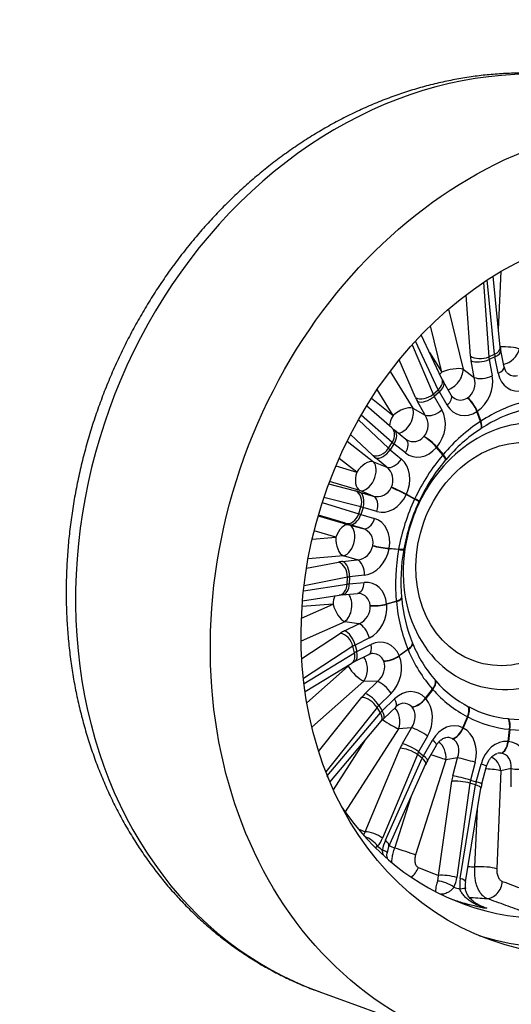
# Model space of a CAD drawing. Header units: millimetres. Extents: x 0 to 1782, y 0 to 1260.
# Tile 3 of 12: x 1022 to 1205, y 187 to 553. Entities that reach past the tile are written whole.
import ezdxf

# ---------------------------------------------------------------- set-up
doc = ezdxf.new("R2010")
doc.units = ezdxf.units.MM
doc.header["$LTSCALE"] = 6
doc.layers.add('CAP355G', color=7, linetype='Continuous')
doc.layers.add('Default', color=7, linetype='Continuous')

# ---------------------------------------------------------------- blocks, each defined once
blk = doc.blocks.new('SE1')
at = {"layer": 'CAP355G', "color": 7, "linetype": 'Continuous'}
for p, q in [((1200.29, 437.82), (1201.24, 459.46)), ((1194.73, 455.35), (1196.63, 427.67)), ((1198.79, 428.64), (1196.08, 456.25)), ((1200.93, 431.29), (1198.33, 457.69)), ((1189.83, 427.94), (1188.27, 450.73)), ((1181.66, 445.38), (1187.09, 423.05)), ((1179.25, 419.52), (1171.57, 435.8)), ((1179.18, 421.93), (1174.97, 439.24)), ((1168.15, 432.11), (1176.02, 413.77)), ((1177.9, 415.44), (1169.39, 433.48)), ((1174.64, 429.29), (1179.18, 421.93)), ((1196.63, 427.67), (1198.79, 428.64)), ((1202.35, 423.89), (1201.12, 430)), ((1169.43, 412.52), (1163.4, 426.56)), ((1191.24, 420.01), (1190.07, 426.15)), ((1198.95, 427.67), (1196.75, 426.69)), ((1196.75, 426.69), (1197.92, 420.55)), ((1200.17, 421.56), (1198.95, 427.67)), ((1159.98, 422.2), (1168.38, 408.6)), ((1187.09, 423.05), (1191.24, 420.01)), ((1182.71, 413.41), (1179.82, 418.43)), ((1161.11, 405.9), (1155.19, 415.5)), ((1176.02, 413.77), (1177.9, 415.44)), ((1178.32, 414.66), (1176.41, 412.97)), ((1181.2, 409.64), (1178.32, 414.66)), ((1153.04, 412.25), (1161.11, 405.9)), ((1173, 405.98), (1170.16, 411.04)), ((1176.41, 412.97), (1179.25, 407.91)), ((1160.64, 401.26), (1151.27, 409.44)), ((1168.38, 408.6), (1173, 405.98)), ((1193.59, 403.65), (1192.24, 407.36)), ((1192.37, 407.44), (1193.72, 403.74)), ((1148.23, 404.27), (1159.38, 393.67)), ((1160.79, 395.87), (1149.21, 405.98)), ((1193.59, 403.65), (1193.72, 403.74)), ((1165.89, 396.99), (1161.65, 400.41)), ((1193.92, 401.09), (1193.7, 400.95)), ((1144.03, 396.32), (1153.77, 388.67)), ((1153.42, 391.09), (1145.28, 398.82)), ((1159.38, 393.67), (1160.79, 395.87)), ((1166.18, 396.8), (1165.89, 396.99)), ((1161.43, 395.35), (1160, 393.12)), ((1160, 393.12), (1164.2, 389.64)), ((1165.66, 391.92), (1161.43, 395.35)), ((1179.58, 391.19), (1177.23, 394.01)), ((1177.33, 394.13), (1179.68, 391.32)), ((1147.57, 384.76), (1141.02, 389.91)), ((1153.77, 388.67), (1158.75, 386.61)), ((1158.75, 386.61), (1154.56, 390.09)), ((1179.58, 391.19), (1179.68, 391.32)), ((1180.69, 389.41), (1180.51, 389.2)), ((1139.8, 387.08), (1147.57, 384.76)), ((1148.75, 377.97), (1137.51, 381.32)), ((1137.16, 380.39), (1147.18, 377.79)), ((1148.61, 377.39), (1153.74, 375.91)), ((1153.74, 375.91), (1148.75, 377.97)), ((1134.78, 373.5), (1148.35, 369.32)), ((1149.15, 371.84), (1135.41, 375.41)), ((1169.09, 374.77), (1165.99, 376.42)), ((1166.06, 376.57), (1169.15, 374.92)), ((1169.09, 374.77), (1169.15, 374.92)), ((1170.76, 373.97), (1170.64, 373.72)), ((1148.35, 369.32), (1149.15, 371.84)), ((1149.93, 371.63), (1149.12, 369.08)), ((1155.07, 370.15), (1149.93, 371.63)), ((1133.29, 368.6), (1144.69, 365.2)), ((1143.36, 365.76), (1133.36, 368.84)), ((1149.12, 369.08), (1154.24, 367.54)), ((1139.88, 360.58), (1131.79, 362.99)), ((1144.69, 365.2), (1149.88, 363.79)), ((1149.88, 363.79), (1144.77, 365.33)), ((1131.03, 359.86), (1139.88, 360.58)), ((1163.13, 356), (1159.61, 356.3)), ((1159.64, 356.46), (1163.16, 356.16)), ((1163.13, 356), (1163.16, 356.16)), ((1165.1, 356.31), (1165.05, 356.03)), ((1142.62, 353.62), (1129.54, 352.56)), ((1142.31, 351.59), (1147.81, 352.21)), ((1147.81, 352.21), (1142.62, 353.62)), ((1128.93, 349.03), (1140.78, 351.36)), ((1144.12, 345.7), (1128.03, 342.53)), ((1144.01, 343.11), (1144.12, 345.7)), ((1144.96, 345.83), (1144.84, 343.21)), ((1150.46, 346.45), (1144.96, 345.83)), ((1127.82, 340.59), (1144.01, 343.11)), ((1144.84, 343.21), (1150.34, 343.77)), ((1127.47, 336.88), (1141.08, 339)), ((1142.35, 339.15), (1147.84, 339.71)), ((1164.27, 338.13), (1164.29, 337.86)), ((1127.07, 330.46), (1138.78, 335.72)), ((1138.78, 335.72), (1127.31, 334.78)), ((1158.71, 335.79), (1162.29, 336.86)), ((1162.31, 336.7), (1158.72, 335.63)), ((1162.31, 336.7), (1162.29, 336.86)), ((1143.11, 329.18), (1126.96, 321.93)), ((1143.03, 325.76), (1148.33, 328.43)), ((1148.33, 328.43), (1143.11, 329.18)), ((1127.18, 315.52), (1141.56, 324.92)), ((1152.29, 323.15), (1146.99, 320.48)), ((1146.19, 320.01), (1127.8, 307.99)), ((1146.77, 317.61), (1146.19, 320.01)), ((1146.99, 320.48), (1147.58, 318.04)), ((1147.58, 318.04), (1152.89, 320.65)), ((1163.36, 316.57), (1166.63, 318.92)), ((1166.69, 318.78), (1163.41, 316.44)), ((1166.69, 318.78), (1166.63, 318.92)), ((1168.34, 321.23), (1168.43, 320.99)), ((1128, 306.21), (1146.77, 317.61)), ((1146.8, 314.34), (1152.11, 316.95)), ((1128.39, 303.23), (1145.71, 313.75)), ((1129.05, 299), (1144.4, 312.61)), ((1144.4, 312.61), (1142.25, 311.65)), ((1150.18, 307.03), (1130.92, 289.94)), ((1155.25, 306.89), (1150.18, 307.03)), ((1150.71, 302.42), (1155.25, 306.89)), ((1173.13, 300.69), (1175.75, 304.09)), ((1175.85, 303.99), (1173.22, 300.59)), ((1175.85, 303.99), (1175.75, 304.09)), ((1176.91, 307.25), (1177.07, 307.07)), ((1133.43, 280.91), (1149.46, 301.05)), ((1160.37, 302.51), (1155.82, 298.04)), ((1157.07, 296.03), (1161.64, 300.45)), ((1155.15, 297.29), (1136.08, 273.34)), ((1156.37, 295.3), (1155.15, 297.29)), ((1155.82, 298.04), (1157.07, 296.03)), ((1157.6, 293.11), (1162.18, 297.53)), ((1189.16, 297.57), (1189.37, 297.46)), ((1136.65, 271.91), (1156.37, 295.3)), ((1187.07, 289.7), (1188.77, 293.83)), ((1188.89, 293.77), (1187.19, 289.64)), ((1188.89, 293.77), (1188.77, 293.83)), ((1203.87, 293.13), (1204.11, 293.1)), ((1137.63, 269.53), (1156.69, 292.13)), ((1163.14, 289.33), (1143.33, 258.41)), ((1167.9, 289.7), (1163.14, 289.33)), ((1164.58, 283.86), (1167.9, 289.7)), ((1173.92, 286.57), (1170.6, 280.73)), ((1203.81, 284.67), (1204.39, 289.14)), ((1204.53, 289.12), (1203.95, 284.66)), ((1204.53, 289.12), (1204.39, 289.14)), ((1138.92, 266.59), (1150.84, 285.2)), ((1150.73, 251.03), (1163.7, 282.08)), ((1172.37, 279.34), (1175.74, 285.15)), ((1173.84, 277.42), (1177.2, 283.23)), ((1170.13, 279.76), (1157.16, 248.7)), ((1158.22, 247.87), (1171.88, 278.38)), ((1171.88, 278.38), (1170.13, 279.76)), ((1170.6, 280.73), (1172.37, 279.34)), ((1185.03, 278.55), (1180.72, 277.83)), ((1183.29, 271.9), (1185.03, 278.55)), ((1159.52, 245.6), (1173.17, 276.12)), ((1180.72, 277.83), (1169.46, 242.46)), ((1191.61, 276.89), (1189.88, 270.23)), ((1192, 269.6), (1193.79, 276.24)), ((1194.07, 268.83), (1195.86, 275.47)), ((1201.19, 273.65), (1199.59, 237.29)), ((1204.97, 274.53), (1201.19, 273.65)), ((1205.02, 267.7), (1204.97, 274.53)), ((1177.98, 234.81), (1182.89, 269.88)), ((1189.67, 269.13), (1184.76, 234.06)), ((1186.03, 233.68), (1191.76, 268.5)), ((1188.02, 232.49), (1193.74, 267.31)), ((1191.76, 268.5), (1189.67, 269.13)), ((1189.88, 270.23), (1192, 269.6)), ((1161.71, 244.97), (1167.79, 264.09)), ((1191.51, 237.96), (1192.45, 259.48)), ((1150.26, 249.86), (1150.73, 251.03)), ((1177.7, 232.71), (1177.98, 234.81)), ((1133.52, 191.61), (1183.65, 173.49))]:
    blk.add_line(p, q, dxfattribs=at)
for centre, radius, start, end in [((1216.24, 432.96), 15.41, 186.2433, 191.0746), ((1205.97, 424.42), 3.66, 188.2457, 225.6526), ((1195.57, 427.42), 18.13, 205.8345, 209.7294), ((1184.9, 414.56), 2.48, 207.7387, 234.9937), ((1222.01, 358.58), 50.95, 104.8999, 123.4589), ((1188.33, 433.3), 42.35, 229.1665, 230.9601), ((1227.32, 349.95), 61.08, 123.3982, 139.7654), ((1233.25, 344.68), 69.02, 139.8323, 154.8826), ((1235.2, 343.59), 71.25, 154.9845, 169.7201), ((1230.71, 344.18), 66.72, 169.7686, 185.2017), ((1145.23, 311.07), 28.24, 95.8714, 98.4611), ((1148.05, 338.2), 1.53, 76.9146, 97.6767), ((1221.59, 342.98), 57.52, 185.1093, 202.2229), ((1212.58, 338.74), 47.58, 201.9116, 221.4483), ((1153.48, 314.42), 2.88, 88.4977, 118.494), ((1154.16, 299.49), 16.57, 116.3604, 120.6481), ((1207.66, 333.53), 40.45, 220.8711, 242.7783), ((1165.22, 294.69), 4.16, 97.7441, 136.9624), ((1207.28, 331.01), 38.04, 241.896, 264.8515), ((1168.38, 282.06), 15.44, 134.2927, 139.2462), ((1208.63, 333.45), 40.6, 263.6038, 285.697), ((1188.24, 269.21), 16.58, 150.3012, 155.3481), ((1211.89, 264.17), 18.42, 165.3466, 170.1983), ((1152.84, 248.88), 4.06, 294.0725, 307.7315), ((1146.74, 252.96), 11.26, 319.663, 337.7486), ((1170.89, 242.26), 13.86, 156.1202, 171.861), ((1167.62, 242.04), 8.85, 156.2482, 171.9965), ((1171.85, 235.81), 13.03, 335.5388, 352.2782), ((1200.33, 231.35), 14.48, 170.7343, 186.3316), ((1197.18, 230.96), 9.29, 170.5432, 186.4502), ((1211.32, 308.24), 87.02, 250.2954, 253.5135), ((1211.32, 308.24), 87.02, 253.5135, 259.8027), ((5231.88, 9888.43), 10474.6, 247.319436, 247.337021)]:
    blk.add_arc(centre, radius, start, end, dxfattribs=at)
for centre, major_axis, ratio, start_param, end_param in [((1193.87, 358.54), (60.34, 166.93), 0.827748, 0, 3.141593), ((1231.21, 345.04), (-43.71, -120.92), 0.827748, 0, 3.686084), ((1236.08, 343.28), (46.85, 129.59), 0.827748, 3.178495, 6.246283), ((1195.95, 430.8), (-4.98, -0.49), 0.569813, 2.121247, 3.141593), ((1201.75, 425.84), (-2.25, 5.57), 0.357965, 0.907038, 1.095829), ((1196.22, 429.02), (-4.9, -0.98), 0.424155, 2.073126, 3.138633), ((1203.17, 430.14), (5.99, -0.26), 0.198241, 0.617509, 1.965002), ((1203.17, 430.14), (4.05, 4.42), 0.696591, 3.85892, 5.37075), ((1196.53, 423.39), (-4.75, 9.93), 0.481131, 0.881691, 1.070482), ((1193.79, 429.83), (4.99, 0.34), 0.557269, 3.758978, 5.279409), ((1194.02, 428.04), (4.91, 0.94), 0.42012, 3.699836, 5.218475), ((1200.49, 425.28), (-2.71, 5.36), 0.516692, 0.869437, 1.058228), ((1182.34, 420.79), (5.11, 3.15), 0.468917, -4.356019, -4.170872), ((1182.34, 420.79), (5.83, 1.42), 0.350745, 0.539016, 2.057453), ((1182.34, 420.79), (3.55, 4.84), 0.653063, 3.801879, 5.595526), ((1197.45, 422.91), (-4.9, -0.98), 0.424155, 2.073126, 3.141593), ((1209.17, 425.78), (4.46, 10.31), 0.782692, 2.295802, 3.68734), ((1206.45, 427.13), (0.47, 6.5), 0.775808, 2.593841, 3.400853), ((1174.72, 417.39), (-4.52, -2.13), 0.681615, 1.990867, 3.141593), ((1175.49, 415.94), (-4.34, -2.49), 0.541269, 1.942821, 3.139883), ((1186.13, 418.01), (0.24, -6.34), 0.851525, 0.468323, 1.859861), ((1195.2, 421.9), (4.91, 0.94), 0.42012, 3.699836, 5.218475), ((1188.86, 416.66), (4.34, 10.22), 0.80104, 4.017075, 5.408613), ((1181.31, 412.76), (-3.77, 4.68), 0.228121, 0.789421, 0.978211), ((1172.85, 415.72), (4.59, 1.97), 0.67279, 3.63597, 5.156402), ((1176.8, 408.59), (-7.53, 8.02), 0.351279, 0.768729, 0.95752), ((1173.58, 414.25), (4.36, 2.45), 0.538431, 3.571273, 5.089912), ((1180.22, 411.79), (-4.22, 4.28), 0.386748, 0.758083, 0.946874), ((1178.37, 410.92), (-4.34, -2.49), 0.541269, 1.942821, 3.141593), ((1186.13, 418.01), (-0.16, 6.41), 0.816983, 2.581462, 3.61307), ((1193.04, 412.94), (-6.32, -2.74), 0.223661, -0.932511, -0.905011), ((1189.41, 408.64), (2.72, -4.19), 0.393741, 1.020112, 2.354426), ((1189.64, 408.79), (2.74, -4.18), 0.361546, 1.018464, 2.352778), ((1212.03, 354.67), (25.89, 53.95), 0.793489, 0.589754, 0.9188), ((1164.28, 404.76), (5.11, 3.15), 0.468917, 0.40873, 1.927166), ((1164.28, 404.76), (2.95, 5.22), 0.622438, 3.602197, 5.818081), ((1207.73, 353.53), (17.16, 47.48), 0.827748, 0, 1.38528), ((1176.42, 409.19), (4.36, 2.45), 0.538431, 3.571273, 5.089912), ((1171.34, 401.09), (4.18, 10.21), 0.801213, 4.325032, 5.71657), ((1188.96, 416.73), (4, 10.41), 0.784379, 2.574411, 3.96595), ((1193.04, 412.94), (-3.8, -6.07), 0.458721, 0.767134, 0.794634), ((1164.28, 404.76), (3.71, 4.72), 0.541187, 1.747908, 2.537376), ((1168.5, 402.37), (0.37, -6.15), 0.909983, 0.752909, 2.144447), ((1211.24, 354.16), (24.05, 54.69), 0.785598, 0.87708, 1.206126), ((1190.76, 404.94), (2.73, -4.19), 0.39285, 0.146391, 1.019437), ((1190.99, 405.09), (2.73, -4.19), 0.362451, 0.14603, 1.019076), ((1157.35, 397.5), (-3.29, -3.77), 0.748836, 1.779699, 3.141593), ((1207.73, 353.53), (17.16, 47.48), 0.827748, 1.757167, 6.283185), ((1158.51, 396.53), (-3.14, -3.89), 0.612522, 1.755713, 3.139841), ((1164.63, 393.45), (-4.88, 3.5), 0.068439, 0.718527, 0.907318), ((1162.74, 393.1), (-3.14, -3.89), 0.612522, 1.755713, 3.141593), ((1168.5, 402.37), (-0.59, 6.22), 0.872686, 2.594613, 3.851918), ((1176.21, 398.01), (-5.02, -3.96), 0.40263, -1.121762, -1.094262), ((1174.31, 395.19), (3.81, -3.24), 0.24798, 0.930684, 2.264998), ((1174.5, 395.41), (3.81, -3.24), 0.213934, 0.93046, 2.264774), ((1155.94, 395.3), (3.44, 3.63), 0.744593, 3.432211, 4.952642), ((1157.08, 394.29), (3.19, 3.85), 0.611157, 3.385666, 4.904305), ((1163.81, 392.18), (-5.23, 2.96), 0.227039, 0.702503, 0.891294), ((1171.42, 401.19), (3.66, 10.44), 0.789877, 2.866597, 4.258135), ((1176.21, 398.01), (-2.81, -5.79), 0.474324, 1.058891, 1.086391), ((1150.74, 383.62), (3.71, 4.72), 0.541187, 0.229471, 1.747908), ((1150.74, 383.62), (2.29, 5.55), 0.607714, 3.229366, 6.039942), ((1161.28, 387.97), (-9.44, 5.66), 0.191377, 0.709317, 0.898108), ((1161.28, 390.82), (3.19, 3.85), 0.611157, 3.385666, 4.904305), ((1158.21, 380.56), (4.09, 10.21), 0.799239, 4.640319, 6.031857), ((1210.6, 353.41), (22.05, 55.45), 0.780977, 1.163231, 1.492277), ((1176.66, 392.37), (3.81, -3.24), 0.246908, 0.057259, 0.930305), ((1176.85, 392.6), (3.81, -3.24), 0.215014, 0.05774, 0.930786), ((1150.74, 383.62), (1.72, 5.75), 0.560482, 1.538996, 3.057433), ((1155.29, 381.74), (-1.82, -5.72), 0.958366, 1.427743, 2.819281), ((1154.98, 374.53), (-10.38, 3.64), 0.069651, -0.885531, -0.69674), ((1145.53, 373.08), (-1.26, -4.84), 0.764896, 1.512876, 3.033307), ((1146.96, 372.69), (-1.38, -4.8), 0.630939, 1.533102, 3.051741), ((1155.29, 381.74), (-0.2, 6.06), 0.935547, 2.830096, 4.221635), ((1163.6, 378.32), (-2.97, -5.25), 0.529891, -1.441, -1.4135), ((1163.01, 377.47), (4.53, -2.12), 0.07913, 0.891031, 2.225345), ((1163.14, 377.75), (4.53, -2.12), 0.044194, 0.891058, 2.225372), ((1152.09, 371.21), (-1.38, -4.8), 0.630939, 1.533102, 3.051741), ((1158.27, 380.68), (-3.46, -10.45), 0.796044, 0.031039, 1.422577), ((1210.17, 352.49), (-19.97, -56.22), 0.779767, 4.590557, 4.919603), ((1207.73, 353.53), (17.16, 47.48), 0.827748, 1.38528, 1.757167), ((1163.6, 378.32), (-2.19, -5.62), 0.488444, 1.420499, 1.447999), ((1166.11, 375.83), (4.53, -2.11), 0.07797, 0.017871, 0.890918), ((1166.24, 376.1), (4.52, -2.13), 0.045357, 0.018077, 0.891123), ((1153.33, 369.82), (-5.62, 2.13), 0.105552, -0.881838, -0.693047), ((1144.73, 370.56), (-1.47, -4.78), 0.765651, 0.026471, 1.546902), ((1146.14, 370.13), (-1.44, -4.79), 0.631181, 0.021953, 1.540592), ((1152.87, 368.36), (-5.82, 1.51), 0.053045, 0.695931, 0.884722), ((1151.26, 368.59), (-1.44, -4.79), 0.631181, 0.021953, 1.540592), ((1150.76, 357.09), (-3.99, -10.28), 0.794317, 1.811735, 3.203273), ((1143.04, 359.43), (1.72, 5.75), 0.560482, 0.02056, 1.538996), ((1143.04, 359.43), (1.57, 5.79), 0.610331, 3.451114, 6.26169), ((1151.49, 363.55), (-10.58, 3.03), 0.017034, 0.698295, 0.887086), ((1147.78, 358.14), (-4.29, -4.36), 0.917162, 2.204542, 3.59608), ((1143.04, 359.43), (-0.49, 5.98), 0.524913, 1.33573, 2.854166), ((1147.78, 358.14), (-3.36, -5.01), 0.94986, 0.619106, 2.010644), ((1150.78, 357.22), (3.37, 10.48), 0.800149, 3.487379, 4.878917), ((1156.43, 355.79), (0.28, 6.1), 0.503454, 1.301381, 1.328881), ((1156.61, 357.22), (4.92, -0.88), 0.09628, 4.050937, 5.385251), ((1156.66, 357.52), (4.92, -0.88), 0.131057, 4.05096, 5.385274), ((1156.43, 355.79), (1.81, 5.83), 0.485477, -1.334188, -1.306688), ((1209.99, 351.49), (-17.89, -56.95), 0.782005, 4.876358, 5.205404), ((1160.13, 356.92), (4.92, -0.87), 0.097428, 5.38511, 6.258157), ((1160.19, 357.21), (4.92, -0.89), 0.129913, 5.385465, 6.258511), ((1148.89, 349.01), (-10.98, 0.8), 0.241427, -0.910587, -0.721796), ((1141.96, 346.75), (0.56, -4.97), 0.594716, 1.318118, 2.836757), ((1147.46, 347.37), (0.56, -4.97), 0.594716, 1.318118, 2.836757), ((1140.42, 346.52), (0.97, -4.91), 0.728223, 1.261376, 2.781807), ((1148.53, 344.17), (-5.98, 0.59), 0.277008, -0.902506, -0.713715), ((1149.72, 332.97), (-3.79, -10.42), 0.788016, 2.113905, 3.505443), ((1140.31, 343.94), (-0.77, 4.94), 0.733901, 3.141593, 4.432337), ((1141.84, 344.13), (-0.5, 4.97), 0.596542, 3.145594, 4.466331), ((1148.47, 342.67), (-6.01, -0.04), 0.118405, -0.923696, -0.734906), ((1147.34, 344.69), (-0.5, 4.97), 0.596542, 3.141593, 4.466331), ((1141.95, 334.57), (0.49, -5.98), 0.524913, 3.899269, 4.477322), ((1141.95, 334.57), (-0.85, -5.94), 0.630033, 0.5315, 2.600402), ((1146.72, 333.89), (-4.4, -4.51), 0.854752, 2.508112, 3.700522), ((1159.29, 337.78), (4.98, 0.47), 0.293639, 5.331654, 6.2047), ((1159.32, 337.49), (4.98, 0.47), 0.262116, 5.331268, 6.204315), ((1141.95, 334.57), (-2.46, 5.47), 0.437962, 1.169998, 2.688434), ((1146.72, 333.89), (-4.28, -4.51), 0.891631, 1.095869, 2.487407), ((1149.71, 333.1), (3.29, 10.55), 0.801291, 3.801371, 5.192909), ((1155.71, 336.71), (4.98, 0.47), 0.294666, 3.996876, 5.33119), ((1155.42, 332.63), (-1.91, 6.26), 0.350981, 1.027487, 1.054987), ((1155.73, 336.42), (4.98, 0.47), 0.261079, 3.997363, 5.331677), ((1155.42, 332.63), (1.4, 6.48), 0.46906, -0.991307, -0.963806), ((1210.08, 350.52), (-15.89, -57.62), 0.787623, 5.16276, 5.491807), ((1149.3, 323.93), (2.25, -4.47), 0.5074, 1.148616, 2.667255), ((1149.73, 323.5), (-10.76, -2.31), 0.39388, -0.985431, -0.79664), ((1142.53, 320.42), (2.74, -4.19), 0.642407, 1.081815, 2.602246), ((1144, 321.26), (2.25, -4.47), 0.5074, 1.148616, 2.667255), ((1155.19, 310.56), (-3.47, -10.63), 0.783345, 2.401798, 3.793336), ((1150.7, 319.01), (-5.9, -1.12), 0.429344, -0.973976, -0.785185), ((1149.9, 321.44), (-2.21, 4.49), 0.510631, 3.141593, 4.295184), ((1163.64, 319.71), (4.62, 1.91), 0.429795, 5.22685, 6.099896), ((1163.75, 319.46), (4.62, 1.9), 0.399973, 5.227801, 6.100847), ((1210.43, 349.66), (-14.07, -58.19), 0.796444, 5.450663, 5.77971), ((1143.11, 318.02), (-2.59, 4.27), 0.652452, 3.141593, 4.245012), ((1151.04, 317.61), (-5.77, -1.68), 0.270697, -1.008425, -0.819635), ((1144.59, 318.83), (-2.21, 4.49), 0.510631, 3.146129, 4.295184), ((1147.57, 311.47), (-0.16, -6), 0.664893, 0.754496, 2.451648), ((1152.2, 311.34), (-4.11, -4.97), 0.803018, 2.734905, 3.697492), ((1160.37, 317.36), (4.62, 1.92), 0.430616, 3.891767, 5.226081), ((1160.47, 317.11), (4.63, 1.89), 0.399136, 3.894189, 5.228503), ((1155.14, 310.67), (3.15, 10.68), 0.800937, 4.10582, 5.497358), ((1160.65, 311.12), (0.73, 7.38), 0.455793, -0.721443, -0.693943), ((1147.57, 311.47), (2.46, -5.47), 0.437962, 4.256504, 4.311591), ((1147.57, 311.47), (-3.98, 4.49), 0.308141, 1.055376, 2.573812), ((1152.2, 311.34), (-4.17, -4.85), 0.836304, 1.351445, 2.742983), ((1160.65, 311.12), (-3.56, 6.07), 0.168942, 0.863073, 0.890573), ((1157.43, 303.19), (3.51, -3.57), 0.377538, 1.037615, 2.556254), ((1166.63, 292.05), (-3.01, -10.85), 0.783319, 2.677, 4.068539), ((1172.81, 304.77), (3.73, 3.33), 0.525052, 5.069217, 5.942263), ((1172.98, 304.57), (3.76, 3.3), 0.497504, 5.073474, 5.94652), ((1211.01, 349), (-12.54, -58.63), 0.808136, 5.741651, 6.070698), ((1157.44, 300.51), (-9.49, -5.57), 0.512116, -1.115208, -0.926417), ((1151.64, 297.34), (3.91, -3.11), 0.515847, 0.981177, 2.501609), ((1152.88, 298.72), (3.51, -3.57), 0.377538, 1.037615, 2.556254), ((1158.7, 301.12), (-3.47, 3.6), 0.381858, 3.141593, 4.182467), ((1170.19, 301.36), (3.72, 3.34), 0.525601, 3.733832, 5.068146), ((1170.36, 301.17), (3.76, 3.29), 0.496936, 3.740152, 5.074466), ((1171.62, 293.34), (-0.27, 8.25), 0.453916, -0.515654, -0.488154), ((1166.55, 292.14), (2.89, 10.84), 0.801967, 4.397177, 5.788716), ((1159.62, 296.8), (-5.24, -2.93), 0.547761, -1.103242, -0.914451), ((1159.34, 292.39), (0.47, -5.98), 0.711497, 0.980471, 2.430241), ((1163.69, 292.73), (-3.64, -5.43), 0.766682, 2.944225, 3.680803), ((1163.69, 292.73), (-3.79, -5.3), 0.795322, 1.56865, 2.960188), ((1171.62, 293.34), (-4.88, 5.64), 0.009979, -0.776954, -0.749454), ((1185.9, 294.42), (2.27, 4.45), 0.570087, 4.869057, 5.742103), ((1186.13, 294.3), (2.34, 4.42), 0.545164, 4.878002, 5.751049), ((1160.33, 295.65), (-5, -3.33), 0.388984, -1.139991, -0.9512), ((1152.86, 295.36), (-3.82, 3.22), 0.529277, 3.141593, 4.137433), ((1154.13, 296.7), (-3.47, 3.6), 0.381858, 3.141593, 4.182467), ((1211.76, 348.62), (11.48, 58.89), 0.822148, 2.896718, 3.225765), ((1201.63, 289.67), (-0.45, -4.98), 0.56049, 1.514707, 2.387754), ((1201.88, 289.64), (-0.57, -4.97), 0.538286, 1.527402, 2.400449), ((1159.34, 292.39), (-5.05, 3.24), 0.148156, 1.231985, 2.510186), ((1171.06, 287.16), (4.35, -2.47), 0.217841, 0.981787, 2.500426), ((1182.93, 279.27), (-2.48, -11.03), 0.790059, 2.944237, 4.335775), ((1184.21, 290.28), (2.26, 4.46), 0.570323, 3.533473, 4.867787), ((1184.43, 290.17), (2.35, 4.41), 0.544907, 3.544875, 4.879189), ((1187.25, 281.05), (-1.6, 8.89), 0.463697, -0.357727, -0.330227), ((1182.82, 279.32), (2.54, 11), 0.807209, 4.677619, 6.069157), ((1212.61, 348.53), (-11.13, -58.94), 0.83761, 0.06133, 0.390376), ((1180.06, 279.85), (3.07, 5.8), 0.747259, 0.010082, 0.513109), ((1187.25, 281.05), (-5.96, 5.02), 0.178617, -0.687473, -0.659973), ((1171.26, 282.28), (-6.9, -8.57), 0.584514, 4.984402, 5.173192), ((1166.86, 279.53), (4.61, -1.93), 0.360933, 0.944798, 2.465229), ((1167.74, 281.31), (4.35, -2.47), 0.217841, 0.981787, 2.500426), ((1172.87, 285.73), (-4.33, 2.5), 0.222827, 3.141593, 4.125111), ((1176.13, 279.19), (0.99, -5.92), 0.765283, 1.213469, 2.506363), ((1180.06, 279.85), (-3.27, -5.69), 0.770924, 1.778229, 3.169767), ((1202.48, 273.45), (1.95, 11.14), 0.804471, 0.068764, 1.460302), ((1201.05, 285.2), (-0.44, -4.98), 0.560403, 0.179143, 1.513457), ((1201.3, 285.18), (-0.58, -4.97), 0.538353, 0.19427, 1.528584), ((1206.01, 275.45), (-3.18, 9.1), 0.482837, -0.235996, -0.208496), ((1202.37, 273.46), (-2.15, -11.11), 0.818503, 1.81191, 3.203448), ((1174.42, 279.73), (-3.82, -4.63), 0.620513, 4.991873, 5.180664), ((1175.43, 278.94), (-3.62, -4.78), 0.461537, -1.314026, -1.125235), ((1168.61, 278.16), (-4.56, 2.04), 0.376433, 3.141593, 4.095628), ((1169.51, 279.92), (-4.33, 2.5), 0.222827, 3.141593, 4.125111), ((1176.13, 279.19), (-5.72, 1.82), 0.026331, 3.789155, 4.893846), ((1188.85, 277.42), (4.84, -1.26), 0.043942, 0.974922, 2.493562), ((1196.27, 273.18), (1.36, -5.84), 0.820988, 1.461108, 2.597753), ((1199.72, 273.98), (2.46, 6.02), 0.745005, 0.224406, 0.478463), ((1206.01, 275.45), (-6.79, 4.26), 0.334112, -0.608761, -0.581261), ((1199.72, 273.98), (-2.7, -5.94), 0.763529, 1.992418, 3.383956), ((1191.03, 276.77), (-4.83, 1.3), 0.049106, 3.141593, 4.11687), ((1133.13, 271.95), (-3.82, 3.22), 0.529277, 3.745589, 4.137433), ((1189.82, 270.59), (-3.12, -10.55), 0.603861, 4.767285, 4.956076), ((1187.12, 270.76), (4.84, -1.26), 0.043942, 0.974922, 2.493562), ((1196.27, 273.18), (-5.99, 0.26), 0.198241, 3.759102, 4.839368), ((1209.06, 274.93), (5, 0.04), 0.127136, 3.750727, 5.269366), ((1186.71, 268.75), (4.95, -0.69), 0.192829, 0.959322, 2.479754), ((1193.65, 269.46), (-1.69, -5.76), 0.640006, 4.765854, 4.954645), ((1194.86, 269.1), (-1.74, -5.74), 0.480947, 4.770179, 4.95897), ((1188.81, 268.12), (-4.93, 0.81), 0.208881, 3.141593, 4.105732), ((1189.24, 270.13), (-4.83, 1.3), 0.049106, 3.141593, 4.11687), ((1231.21, 345.04), (-43.71, -120.92), 0.827748, 5.738694, 6.283185), ((1849.04, 106.75), (-1523.03, 588.17), 0.079398, 1.12344, 1.125383), ((1152.06, 245.46), (3.78, -3.27), 0.520259, 1.08638, 2.320341), ((1153.89, 248.48), (4.61, -1.93), 0.360933, 0.944798, 2.465229), ((1202.95, 352.95), (0.9, -125.19), 0.743405, -0.546886, -0.523856), ((1154.96, 247.65), (-4.56, 2.04), 0.376433, 3.141593, 4.095628), ((1207.32, 353.68), (-40.1, -110.93), 0.827748, 6.199221, 6.222311), ((1153.91, 244), (-4.95, 0.72), 0.179738, 3.14372, 4.017717), ((1164.87, 243.82), (-5.72, 1.82), 0.026331, 3.789155, 5.307591), ((1207.32, 353.68), (-40.1, -110.93), 0.827748, 0.227278, 0.253285), ((1194.68, 236.82), (-5.99, 0.26), 0.198241, 3.759102, 5.277538), ((1165.89, 239.17), (2.23, 5.57), 0.796468, 4.00057, 4.78619), ((1856.09, 121.81), (-1540.73, 550.3), 0.081676, 1.139008, 1.14444), ((1181.81, 233.68), (4.95, -0.69), 0.192829, 0.959322, 2.479754), ((1180.76, 230.03), (4.54, -2.09), 0.367006, 1.042578, 2.465311), ((1183.08, 233.3), (-4.93, 0.81), 0.208881, 3.141593, 4.105732), ((1196.75, 232.12), (-2.07, -5.63), 0.794391, 0.262937, 1.935232), ((1859.01, 138.1), (-1548.15, 509.26), 0.077462, 1.157904, 1.163335), ((1203.47, 352.69), (10.14, -125.71), 0.778739, -0.305428, -0.282398), ((1182.98, 229.37), (-4.97, -0.55), 0.014345, 3.14508, 4.074775), ((1212.51, 351.8), (-43.5, -120.34), 0.827748, 0.196083, 0.258531)]:
    blk.add_ellipse(centre, major_axis=major_axis, ratio=ratio, start_param=start_param, end_param=end_param, dxfattribs=at)
for centre, major_axis in [((1244, 340.42), (60.34, 166.93)), ((1244, 340.42), (46.85, 129.59)), ((1205.47, 354.34), (-14.38, -39.78))]:
    blk.add_ellipse(centre, major_axis=major_axis, ratio=0.827748, dxfattribs=at)
for points, knots in [([(1254.27, 525.43), (1252.58, 526.03), (1249.44, 527.14), (1244, 528.73), (1238.3, 530.13), (1232.5, 531.28), (1226.65, 532.17), (1220.75, 532.79), (1214.81, 533.15), (1208.84, 533.25), (1202.84, 533.07), (1196.83, 532.64), (1190.81, 531.94), (1184.8, 530.97), (1178.79, 529.74), (1172.81, 528.25), (1166.86, 526.5), (1160.95, 524.49), (1155.08, 522.23), (1149.28, 519.71), (1143.54, 516.95), (1137.88, 513.94), (1132.3, 510.7), (1126.81, 507.22), (1121.43, 503.51), (1116.16, 499.58), (1111.01, 495.43), (1105.98, 491.08), (1101.09, 486.51), (1096.34, 481.76), (1091.75, 476.81), (1087.3, 471.68), (1083.02, 466.38), (1078.92, 460.92), (1074.98, 455.3), (1071.23, 449.53), (1067.67, 443.62), (1064.3, 437.58), (1061.12, 431.42), (1058.15, 425.15), (1055.39, 418.78), (1052.84, 412.31), (1050.5, 405.77), (1048.38, 399.15), (1046.49, 392.46), (1044.82, 385.73), (1043.37, 378.95), (1042.16, 372.14), (1041.18, 365.31), (1040.43, 358.47), (1039.92, 351.62), (1039.64, 344.79), (1039.6, 337.97), (1039.8, 331.18), (1040.23, 324.44), (1040.9, 317.74), (1041.81, 311.11), (1042.95, 304.55), (1044.33, 298.06), (1045.93, 291.68), (1047.77, 285.39), (1049.83, 279.22), (1052.12, 273.17), (1054.62, 267.25), (1057.34, 261.47), (1060.27, 255.84), (1063.41, 250.37), (1066.75, 245.07), (1070.28, 239.95), (1074, 235.01), (1077.91, 230.26), (1082, 225.72), (1086.25, 221.38), (1090.67, 217.25), (1095.24, 213.34), (1099.96, 209.65), (1104.83, 206.2), (1109.82, 202.98), (1114.94, 199.99), (1120.19, 197.25), (1125.5, 194.78), (1130.11, 192.85), (1132.67, 191.95), (1133.64, 191.6)], [0, 0, 0, 0, 0.010099, 0.022307, 0.034517, 0.046729, 0.058948, 0.071175, 0.083412, 0.095663, 0.107929, 0.120212, 0.132512, 0.144831, 0.157169, 0.169527, 0.181904, 0.194301, 0.206717, 0.219151, 0.231603, 0.24407, 0.256553, 0.269049, 0.281559, 0.294079, 0.30661, 0.31915, 0.331698, 0.344253, 0.356813, 0.369379, 0.381949, 0.394523, 0.407099, 0.419679, 0.43226, 0.444844, 0.457429, 0.470015, 0.482603, 0.495191, 0.507781, 0.520371, 0.532962, 0.545553, 0.558145, 0.570738, 0.58333, 0.595923, 0.608514, 0.621106, 0.633695, 0.646283, 0.658869, 0.671451, 0.684029, 0.696603, 0.70917, 0.72173, 0.734281, 0.746823, 0.759354, 0.771872, 0.784377, 0.796866, 0.809338, 0.821793, 0.834229, 0.846646, 0.859042, 0.871417, 0.883772, 0.896106, 0.90842, 0.920715, 0.932992, 0.945252, 0.957498, 0.969732, 0.981955, 0.994171, 1, 1, 1, 1]), ([(1177.2, 283.23), (1177.31, 283.41), (1177.59, 283.87), (1178.18, 284.61), (1178.92, 285.28), (1179.65, 285.73), (1180.23, 285.96), (1180.49, 285.99), (1180.59, 286)], [0, 0, 0, 0, 0.094887, 0.297286, 0.497844, 0.698416, 0.90253, 1, 1, 1, 1]), ([(1195.86, 275.47), (1195.92, 275.68), (1196.08, 276.24), (1196.49, 277.21), (1197.11, 278.2), (1197.81, 279.02), (1198.55, 279.62), (1199.25, 280.01), (1199.62, 280.11), (1199.82, 280.15)], [0, 0, 0, 0, 0.075083, 0.236158, 0.394957, 0.55144, 0.706925, 0.86369, 1, 1, 1, 1]), ([(1157.53, 242.39), (1157.51, 242.47), (1157.48, 242.55), (1157.37, 242.89), (1157.31, 243.15), (1157.21, 243.68), (1157.18, 243.95), (1157.18, 244.22)], [0.8543477, 0.8543477, 0.8543477, 0.8543477, 0.875, 0.875, 0.9375, 0.9375, 1, 1, 1, 1]), ([(1159.07, 241.06), (1159.02, 241.22), (1158.87, 241.78), (1158.76, 242.55), (1158.85, 243.08), (1158.89, 243.27)], [0.7685758, 0.7685758, 0.7685758, 0.7685758, 0.8221538, 0.9450982, 1, 1, 1, 1]), ([(1160.66, 239.61), (1160.66, 239.86), (1160.67, 240.11), (1160.71, 240.66), (1160.74, 240.96), (1160.85, 241.87), (1160.97, 242.49), (1161.28, 243.74), (1161.48, 244.36), (1161.71, 244.97)], [0.6345654, 0.6345654, 0.6345654, 0.6345654, 0.6875, 0.6875, 0.75, 0.75, 0.875, 0.875, 1, 1, 1, 1]), ([(1169.46, 242.46), (1169.3, 241.96), (1169.2, 241.44), (1169.15, 240.7), (1169.15, 240.45), (1169.18, 239.98), (1169.21, 239.75), (1169.31, 239.33), (1169.37, 239.12), (1169.52, 238.75), (1169.61, 238.59), (1169.82, 238.29), (1169.94, 238.16), (1170.19, 237.95), (1170.33, 237.87), (1170.47, 237.81)], [0, 0, 0, 0, 0.25, 0.25, 0.375, 0.375, 0.5, 0.5, 0.625, 0.625, 0.75, 0.75, 0.875, 0.875, 1, 1, 1, 1]), ([(1195.92, 226.26), (1195.56, 226.39), (1195.22, 226.59), (1194.72, 226.97), (1194.56, 227.11), (1194.24, 227.42), (1194.08, 227.6), (1193.63, 228.14), (1193.35, 228.56), (1192.84, 229.48), (1192.6, 229.99), (1192.2, 231.07), (1192.02, 231.63), (1191.81, 232.53), (1191.74, 232.84), (1191.63, 233.46), (1191.59, 233.78), (1191.47, 234.73), (1191.43, 235.37), (1191.42, 236.68), (1191.45, 237.32), (1191.51, 237.96)], [0, 0, 0, 0, 0.125, 0.125, 0.1875, 0.1875, 0.25, 0.25, 0.375, 0.375, 0.5, 0.5, 0.625, 0.625, 0.6875, 0.6875, 0.75, 0.75, 0.875, 0.875, 1, 1, 1, 1]), ([(1199.59, 237.29), (1199.57, 236.78), (1199.61, 236.25), (1199.74, 235.49), (1199.8, 235.24), (1199.95, 234.76), (1200.03, 234.53), (1200.22, 234.1), (1200.33, 233.89), (1200.56, 233.52), (1200.68, 233.36), (1200.95, 233.06), (1201.09, 232.94), (1201.37, 232.73), (1201.52, 232.65), (1201.67, 232.6)], [0, 0, 0, 0, 0.25, 0.25, 0.375, 0.375, 0.5, 0.5, 0.625, 0.625, 0.75, 0.75, 0.875, 0.875, 1, 1, 1, 1]), ([(1176.98, 228.85), (1176.98, 228.96), (1176.98, 229.1), (1177, 229.42), (1177.02, 229.61), (1177.07, 230.05), (1177.11, 230.3), (1177.22, 230.85), (1177.29, 231.17), (1177.46, 231.87), (1177.56, 232.26), (1177.7, 232.71)], [0.388994, 0.388994, 0.388994, 0.388994, 0.5, 0.5, 0.625, 0.625, 0.75, 0.75, 0.875, 0.875, 1, 1, 1, 1]), ([(1183.71, 230.42), (1183.42, 230.03), (1183.12, 229.72), (1182.53, 229.17), (1182.23, 228.94), (1181.64, 228.56), (1181.35, 228.41), (1180.78, 228.15), (1180.5, 228.06), (1179.72, 227.85), (1179.24, 227.8), (1178.78, 227.82)], [0, 0, 0, 0, 0.125, 0.125, 0.25, 0.25, 0.375, 0.375, 0.5, 0.5, 0.7292271, 0.7292271, 0.7292271, 0.7292271]), ([(1195.91, 222.6), (1195.65, 222.66), (1195.39, 222.73), (1194.88, 222.87), (1194.63, 222.95), (1193.87, 223.19), (1193.36, 223.38), (1191.89, 223.99), (1190.95, 224.47), (1189.61, 225.33), (1189.17, 225.65), (1188.35, 226.31), (1187.96, 226.67), (1187.23, 227.44), (1186.9, 227.86), (1186.47, 228.53), (1186.34, 228.76), (1186.11, 229.24), (1186.01, 229.49), (1185.93, 229.75)], [0, 0, 0, 0, 0.0625, 0.0625, 0.125, 0.125, 0.25, 0.25, 0.5, 0.5, 0.625, 0.625, 0.75, 0.75, 0.875, 0.875, 0.9375, 0.9375, 1, 1, 1, 1]), ([(1194.22, 223.24), (1193.91, 223.35), (1193.1, 223.67), (1191.75, 224.49), (1190.37, 225.6), (1189.26, 226.82), (1188.49, 228.06), (1188.06, 229.12), (1188, 229.7), (1187.98, 229.92)], [0, 0, 0, 0, 0.095715, 0.294411, 0.482993, 0.656381, 0.808541, 0.938254, 1, 1, 1, 1]), ([(1209.84, 221.17), (1207.55, 222.01), (1205.26, 222.84), (1202.97, 223.68), (1200.62, 224.54), (1198.27, 225.4), (1195.92, 226.26)], [0, 0, 0, 0, 0.493334, 0.493334, 0.493334, 1, 1, 1, 1]), ([(1194.21, 223.2), (1194.33, 223.15), (1194.45, 223.11), (1194.79, 222.97), (1195.01, 222.89), (1195.46, 222.74), (1195.68, 222.67), (1195.91, 222.6)], [0.8407436, 0.8407436, 0.8407436, 0.8407436, 0.875, 0.875, 0.9375, 0.9375, 1, 1, 1, 1])]:
    blk.add_open_spline(points, degree=3, knots=knots, dxfattribs=at)

msp = doc.modelspace()

# ---------------------------------------------------------------- block references
at = {"layer": 'Default'}
msp.add_blockref('SE1', (0, 0), dxfattribs=at)

doc.saveas('drawing.dxf')
